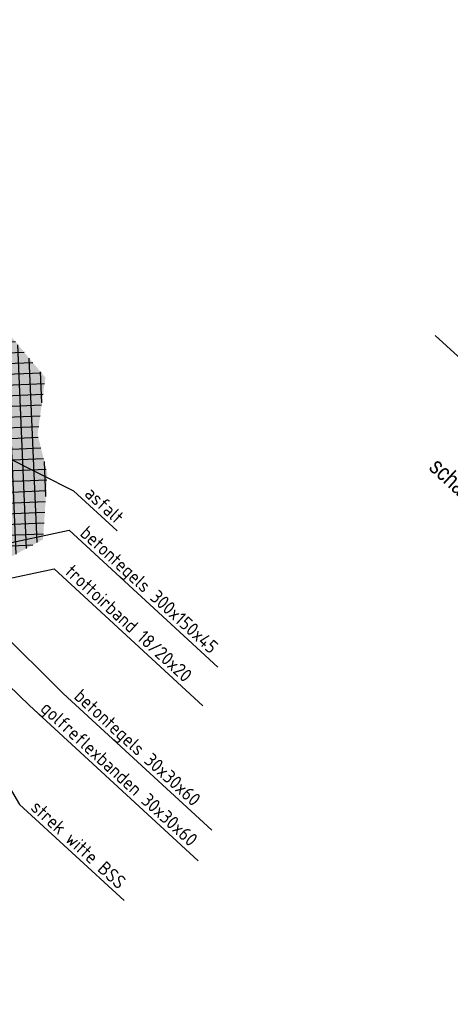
# Model space of a CAD drawing. Header units: metres. Extents: x 111546 to 149831, y 498798 to 507863.
# Tile 76 of 256: x 113021.92 to 113025.74, y 500857.23 to 500865.97. Entities that reach past the tile are written whole.
import ezdxf

# ---------------------------------------------------------------- set-up
doc = ezdxf.new("R2010")
doc.units = ezdxf.units.M
doc.linetypes.add('CENTER', pattern=[50.8, 31.75, -6.35, 6.35, -6.35])
doc.layers.add('3-nw-details-1', color=7, linetype='Continuous')
doc.layers.add('3-nw-details-2', color=7, linetype='Continuous')
doc.styles.get("Standard").update_dxf_attribs({"font": 'isocp-ie.shx'})
doc.styles.add('Zaanstad', font='ARIALN.TTF')
doc.dimstyles.get("Standard").update_dxf_attribs({"dimtxt": 0.18, "dimasz": 0.18, "dimexe": 0.18, "dimexo": 0.0625, "dimgap": 0.09, "dimtad": 0, "dimtih": 1, "dimtoh": 1, "dimdec": 4, "dimzin": 0, "dimdsep": 46, "dimtxsty": 'Standard', "dimcen": 0.09, "dimadec": 0, "dimazin": 0, "dimtfac": 1, "dimtdec": 4, "dimtofl": 0, "dimtmove": 0, "dimatfit": 3, "dimfxl": 1, "dimtolj": 1, "dimtzin": 0, "dimarcsym": 0})

msp = doc.modelspace()

# ---------------------------------------------------------------- hatches: boundary and pattern name
at = {"layer": '3-nw-details-1', "ltscale": 0.02}
h = msp.add_hatch(color=251, dxfattribs=at)
h.dxf.hatch_style = 1
h.paths.add_polyline_path([(113021.8082, 500861.1886), (113022.123, 500861.3593), (113022.1625, 500861.945), (113022.0754, 500862.2901), (113022.1442, 500862.7968), (113021.744, 500863.2765), (113021.3295, 500863.4302), (113020.7834, 500863.8943), (113020.088, 500864.7733), (113019.3681, 500865.3915), (113018.6815, 500865.6619), (113018.1352, 500865.9746), (113017.5768, 500865.6418), (113017.3184, 500865.5797), (113016.9323, 500865.67)])
h = msp.add_hatch(dxfattribs=at)
h.set_pattern_fill('ANSI37', color=9, scale=0.03)
h.set_pattern_definition([(2.4144, (113017.0294, 500865.58077), (-0.0040125, 0.0951654), []), (92.4144, (113017.0294, 500865.58077), (-0.0951654, -0.0040125), [])])
h.paths.add_polyline_path([(113021.8082, 500861.1886), (113022.123, 500861.3593), (113022.1625, 500861.945), (113022.0754, 500862.2901), (113022.1442, 500862.7968), (113021.744, 500863.2765), (113021.3295, 500863.4302), (113020.7834, 500863.8943), (113020.088, 500864.7733), (113019.3681, 500865.3915), (113018.6815, 500865.6619), (113018.1352, 500865.9746), (113017.5768, 500865.6418), (113017.3184, 500865.5797), (113016.9323, 500865.67)])

# ---------------------------------------------------------------- linework, layer by layer
at = {"layer": '3-nw-details-2', "color": 7, "linetype": 'CENTER', "ltscale": 0.02}
msp.add_lwpolyline([(113025.607, 500863.1715), (113032.0699, 500857.2315)], dxfattribs=at)

# ---------------------------------------------------------------- texts
at = {"color": 2, "linetype": 'Continuous', "style": 'Zaanstad'}
msp.add_text('schaal 1:50', height=0.15, rotation=317.41437, dxfattribs=at).set_placement((113025.5421, 500861.9865))
at = {"layer": '3-nw-details-1', "ltscale": 0.01, "char_height": 0.12, "attachment_point": 1, "rotation": 317.58453}
for s, insert in [('asfalt', (113022.5648, 500861.8411)), ('betontegels 300x150x45', (113022.5242, 500861.49)), ('trottoirband 18/20x20', (113022.3924, 500861.1465)), ('betontegels 30x30x60', (113022.4713, 500860.0421)), ('golfreflexbanden 30x30x60', (113022.1724, 500859.9337)), ('strek witte BSS', (113022.0858, 500859.0549))]:
    msp.add_mtext_dynamic_manual_height_columns(s, width=2.169946, gutter_width=12.5, heights=[0], dxfattribs=dict(at, insert=insert))

# ---------------------------------------------------------------- leaders
at = {"layer": '3-nw-details-1', "ltscale": 0.01}
for points in [[(113021.8088, 500862.0861), (113022.3949, 500861.7917), (113022.7826, 500861.4355)], [(113021.6128, 500861.2845), (113022.3544, 500861.4407), (113023.6757, 500860.2263)], [(113021.6398, 500860.9744), (113022.2225, 500861.0971), (113023.5438, 500859.8828)], [(113021.1687, 500860.689), (113022.0026, 500859.8843), (113023.5027, 500858.5056)], [(113020.9917, 500860.5649), (113021.916, 500859.0056), (113022.8448, 500858.1519)], [(113021.6952, 500860.5945), (113022.3015, 500859.9927), (113023.6227, 500858.7784)]]:
    msp.add_leader(points, dimstyle='Standard', override={"dimasz": 0.04, "dimldrblk": 'Dot'}, dxfattribs=at)

doc.saveas('drawing.dxf')
